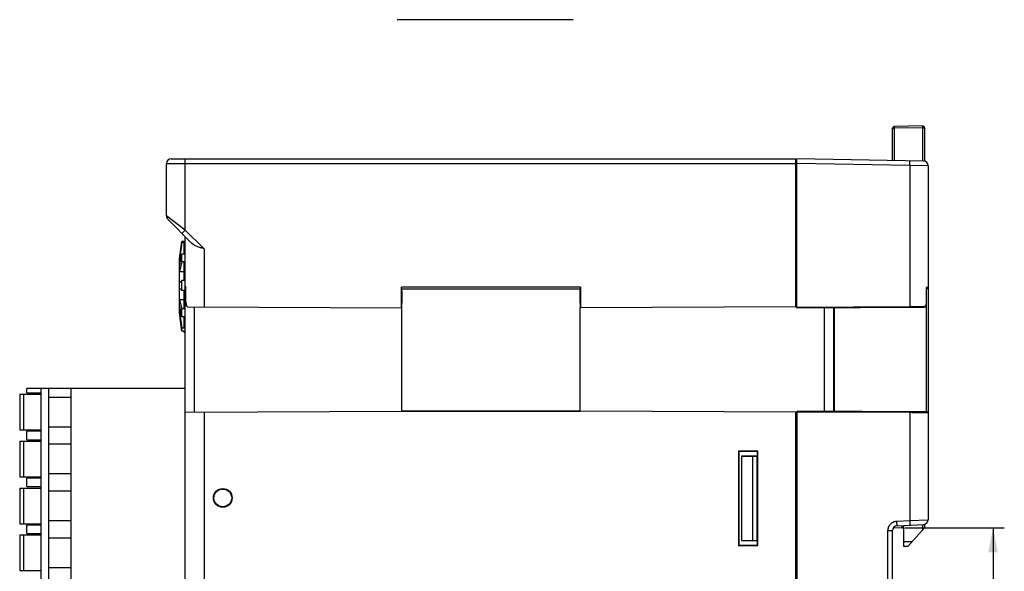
# Model space of a CAD drawing. Header units: millimetres. Extents: x 0 to 420, y 0 to 297.
# Tile 12 of 24: x 188 to 293, y 83 to 142. Entities that reach past the tile are written whole.
import ezdxf

# ---------------------------------------------------------------- set-up
doc = ezdxf.new("R2010")
doc.units = ezdxf.units.MM
doc.header["$LTSCALE"] = 23.1
doc.layers.get('0').update_dxf_attribs({"linetype": 'CONTINUOUS'})
doc.layers.add('000', color=7, linetype='CONTINUOUS')
doc.layers.add('03___PRT_ALL_CURVES', color=7, linetype='CONTINUOUS')
doc.styles.get("Standard").update_dxf_attribs({"font": 'txt', "width": 0.6})
doc.dimstyles.new('DIMSTYLE_2', dxfattribs={"dimtxt": 4, "dimasz": 2.6, "dimexe": 1.2, "dimexo": 0.1, "dimgap": 1, "dimtad": 1, "dimdec": 0, "dimzin": 0, "dimdsep": 46, "dimtxsty": 'Standard', "dimblk": '_FILLED', "dimblk1": '_FILLED', "dimblk2": '_FILLED', "dimcen": 0.09, "dimazin": 0, "dimtp": 0.01, "dimtm": 0.01, "dimtfac": 1, "dimtdec": 0, "dimtofl": 0, "dimtmove": 0, "dimatfit": 3, "dimldrblk": '_FILLED', "dimfxl": 1, "dimtolj": 1, "dimtzin": 0, "dimarcsym": 0})

# ---------------------------------------------------------------- blocks, each defined once
blk = doc.blocks.new('_FILLED')
at = {"color": 0, "linetype": 'ByBlock'}
blk.add_solid([(0, 0), (-1, 0.192), (-1, -0.192)], dxfattribs=at)
blk = doc.blocks.new('*D6')
at = {"color": 2, "linetype": 'Continuous', "transparency": 16777216}
for p, q in [((282.49, 87.5), (293.1, 87.5)), ((291.9, 87.5), (291.9, 69.95)), ((291.9, 52.39), (291.9, 69.95)), ((282.49, 52.39), (293.1, 52.39))]:
    blk.add_line(p, q, dxfattribs=at)
at = {"color": 2, "linetype": 'Continuous', "transparency": 16777216, "xscale": 2.6, "yscale": 2.6, "zscale": 2.6}
for p, rotation in [((291.9, 87.5), 90), ((291.9, 52.39), 270)]:
    blk.add_blockref('_FILLED', p, dxfattribs=dict(at, rotation=rotation))
at = {"color": 2, "linetype": 'Continuous', "transparency": 16777216, "insert": (286.9, 69.95), "char_height": 4, "width": 4.8, "attachment_point": 2, "rotation": 90, "line_spacing_factor": 0.9}
blk.add_mtext('35', dxfattribs=at)

msp = doc.modelspace()

# ---------------------------------------------------------------- linework, layer by layer
at = {"color": 7, "linetype": 'Continuous'}
for p, q in [((247.155, 141.678), (228.372, 141.678)), ((228.372, 141.678), (228.372, 141.678)), ((284.388, 130.351), (281.388, 130.298)), ((284.388, 130.151), (281.388, 130.098)), ((284.388, 130.151), (284.388, 126.615)), ((284.388, 130.151), (284.591, 130.151)), ((284.591, 130.151), (284.591, 126.603)), ((281.191, 126.671), (281.191, 130.098)), ((281.191, 130.098), (281.388, 130.098)), ((281.388, 126.668), (281.388, 130.098)), ((203.791, 120.756), (203.791, 126.349)), ((203.791, 126.349), (270.891, 126.349)), ((204.291, 126.849), (270.891, 126.849)), ((205.791, 119.256), (205.791, 126.849)), ((270.891, 111.07), (270.891, 126.849)), ((270.991, 110.949), (270.991, 126.849)), ((284.5, 126.613), (270.991, 126.849)), ((283.026, 126.139), (270.991, 126.349)), ((283.026, 126.139), (283.026, 111.112)), ((284.991, 126.113), (283.026, 126.139)), ((284.991, 126.113), (284.991, 88.373)), ((270.891, 125.649), (270.991, 125.649)), ((270.891, 124.869), (270.991, 124.87)), ((270.891, 122.869), (270.991, 122.87)), ((204.275, 120.393), (203.791, 120.756)), ((270.991, 121.249), (270.891, 121.249)), ((206.468, 117.872), (203.938, 120.403)), ((205.791, 119.256), (204.275, 120.393)), ((205.438, 118.903), (205.791, 119.256)), ((207.791, 117.256), (205.791, 119.256)), ((205.191, 116.168), (205.441, 118.048)), ((205.441, 117.917), (205.191, 116.09)), ((205.441, 117.917), (205.441, 118.048)), ((205.791, 118.048), (205.441, 118.048)), ((205.691, 117.917), (205.441, 117.917)), ((205.691, 116.695), (205.691, 117.917)), ((205.791, 81.574), (205.791, 118.549)), ((205.191, 115.357), (205.441, 116.695)), ((205.441, 115.849), (205.441, 116.695)), ((205.691, 116.695), (205.441, 116.695)), ((207.791, 117.256), (207.791, 111.06)), ((205.191, 110.349), (205.191, 116.168)), ((205.191, 116.09), (205.328, 116.09)), ((205.441, 115.849), (205.191, 114.849)), ((205.691, 115.849), (205.441, 115.849)), ((205.691, 113.872), (205.691, 115.849)), ((205.191, 114.849), (205.691, 114.849)), ((270.891, 114.729), (270.991, 114.729)), ((205.191, 113.663), (205.441, 113.872)), ((205.441, 112.827), (205.441, 113.872)), ((205.691, 113.872), (205.441, 113.872)), ((205.441, 112.827), (205.191, 113.036)), ((205.691, 112.827), (205.441, 112.827)), ((205.691, 110.849), (205.691, 112.827)), ((205.813, 113.269), (205.791, 113.269)), ((205.817, 113.239), (205.813, 113.269)), ((205.86, 111.57), (205.86, 112.902)), ((228.853, 110.949), (228.853, 113.166)), ((247.911, 113.166), (228.853, 113.166)), ((247.908, 112.966), (228.857, 112.966)), ((228.889, 112.749), (228.889, 111.449)), ((247.891, 112.949), (228.891, 112.949)), ((228.891, 112.749), (228.891, 111.449)), ((247.891, 111.449), (247.891, 112.949)), ((247.911, 113.166), (247.911, 110.949)), ((284.814, 111.521), (284.814, 113.121)), ((284.823, 113.121), (284.814, 113.121)), ((284.853, 113.121), (284.823, 113.121)), ((284.823, 111.521), (284.823, 113.081)), ((284.892, 113.022), (284.823, 113.022)), ((284.991, 113.122), (284.853, 113.121)), ((205.191, 111.849), (205.441, 110.849)), ((205.191, 111.849), (205.691, 111.849)), ((205.441, 110.004), (205.191, 111.342)), ((284.792, 99.877), (284.792, 111.289)), ((284.814, 111.521), (284.823, 111.521)), ((205.191, 110.609), (205.441, 108.781)), ((205.191, 110.609), (205.328, 110.609)), ((205.441, 108.458), (205.191, 110.415)), ((205.2, 110.349), (205.191, 110.349)), ((205.441, 110.004), (205.441, 110.849)), ((205.691, 110.849), (205.441, 110.849)), ((206.07, 111.069), (228.878, 110.949)), ((206.786, 99.833), (206.786, 111.065)), ((228.891, 99.931), (228.891, 110.949)), ((247.891, 99.931), (247.891, 110.949)), ((270.891, 111.07), (247.911, 110.949)), ((270.991, 111.049), (283.026, 111.112)), ((270.991, 110.949), (284.481, 111.02)), ((273.891, 110.964), (273.891, 99.934)), ((274.891, 110.97), (274.891, 99.929)), ((274.991, 99.928), (274.991, 110.97)), ((283.026, 111.112), (283.31, 111.114)), ((283.31, 111.114), (284.224, 111.118)), ((284.224, 111.118), (284.481, 111.119)), ((284.481, 111.119), (284.558, 111.12)), ((205.691, 110.004), (205.441, 110.004)), ((205.691, 108.781), (205.691, 110.004)), ((205.441, 108.458), (205.441, 108.781)), ((205.691, 108.781), (205.441, 108.781)), ((205.691, 108.458), (205.441, 108.458)), ((205.691, 108.349), (205.691, 108.458)), ((205.791, 108.349), (205.691, 108.349)), ((188.891, 101.899), (188.891, 102.349)), ((205.791, 102.349), (188.891, 102.349)), ((188.891, 101.899), (190.441, 101.899)), ((190.441, 62.349), (190.441, 102.349)), ((191.241, 62.349), (191.241, 102.349)), ((193.641, 62.349), (193.641, 102.349)), ((188.141, 101.749), (188.141, 97.949)), ((188.141, 101.749), (190.441, 101.749)), ((188.541, 101.749), (188.541, 97.949)), ((191.241, 101.446), (193.641, 101.446)), ((205.791, 99.828), (228.891, 99.949)), ((207.791, 99.839), (207.791, 81.521)), ((247.891, 99.949), (228.891, 99.949)), ((228.891, 99.931), (247.891, 99.931)), ((270.891, 99.829), (247.891, 99.949)), ((270.891, 81.461), (270.891, 99.829)), ((284.892, 99.876), (271.002, 99.949)), ((283.026, 99.786), (271.003, 99.849)), ((271.003, 81.949), (271.003, 99.849)), ((283.026, 99.786), (283.026, 88.296)), ((283.271, 99.785), (283.026, 99.786)), ((284.674, 99.778), (283.271, 99.785)), ((284.814, 99.777), (284.674, 99.778)), ((284.991, 99.776), (284.814, 99.777)), ((188.141, 97.949), (190.441, 97.949)), ((188.891, 96.899), (188.891, 97.799)), ((190.441, 97.799), (188.891, 97.799)), ((193.641, 98.252), (191.241, 98.252)), ((270.891, 98.169), (270.991, 98.17)), ((188.141, 96.749), (188.141, 92.949)), ((188.141, 96.749), (190.441, 96.749)), ((188.541, 96.749), (188.541, 92.949)), ((188.891, 96.899), (190.441, 96.899)), ((270.991, 97.43), (270.891, 97.43)), ((191.241, 96.446), (193.641, 96.446)), ((266.814, 95.672), (264.768, 95.672)), ((264.768, 95.672), (264.768, 85.627)), ((264.768, 95.672), (264.791, 95.649)), ((266.791, 95.649), (264.791, 95.649)), ((264.791, 95.649), (264.791, 85.649)), ((266.814, 95.672), (266.791, 95.649)), ((266.791, 85.649), (266.791, 95.649)), ((266.814, 85.627), (266.814, 95.672)), ((266.791, 95.149), (265.091, 95.149)), ((265.091, 95.149), (266.291, 95.128)), ((265.091, 95.149), (265.091, 86.149)), ((266.77, 95.128), (266.291, 95.128)), ((266.291, 86.17), (266.291, 95.128)), ((266.791, 95.149), (266.77, 95.128)), ((266.77, 86.17), (266.77, 95.128)), ((266.791, 86.149), (266.791, 95.149)), ((188.141, 92.949), (190.441, 92.949)), ((188.891, 91.899), (188.891, 92.799)), ((190.441, 92.799), (188.891, 92.799)), ((193.641, 93.252), (191.241, 93.252)), ((188.141, 91.749), (188.141, 87.949)), ((188.141, 91.749), (190.441, 91.749)), ((188.541, 91.749), (188.541, 87.949)), ((188.891, 91.899), (190.441, 91.899)), ((191.241, 91.446), (193.641, 91.446)), ((193.641, 88.252), (191.241, 88.252)), ((281.648, 88.223), (283.026, 88.296)), ((283.026, 88.296), (284.991, 88.373)), ((188.141, 87.949), (190.441, 87.949)), ((188.891, 86.899), (188.891, 87.799)), ((190.441, 87.799), (188.891, 87.799)), ((280.7, 87.225), (281.191, 87.225)), ((280.7, 81.983), (280.7, 87.225)), ((281.191, 52.674), (281.191, 87.225)), ((281.384, 87.539), (282.391, 87.504)), ((281.665, 87.724), (284.517, 87.874)), ((282.391, 87.762), (282.391, 87.711)), ((282.391, 85.504), (282.391, 87.504)), ((284.591, 87.504), (282.798, 85.511)), ((284.395, 87.867), (284.395, 87.286)), ((284.591, 87.884), (284.591, 87.504)), ((188.141, 86.749), (188.141, 82.949)), ((188.141, 86.749), (190.441, 86.749)), ((188.541, 86.749), (188.541, 82.949)), ((188.891, 86.899), (190.441, 86.899)), ((191.241, 86.446), (193.641, 86.446)), ((265.091, 86.149), (266.291, 86.17)), ((265.091, 86.149), (266.791, 86.149)), ((266.291, 86.17), (266.77, 86.17)), ((266.791, 86.149), (266.77, 86.17)), ((264.768, 85.627), (264.791, 85.649)), ((264.768, 85.627), (266.814, 85.627)), ((264.791, 85.649), (266.791, 85.649)), ((266.814, 85.627), (266.791, 85.649)), ((283.255, 86.019), (282.391, 86.004)), ((282.798, 85.511), (282.391, 85.504)), ((188.141, 82.949), (190.441, 82.949)), ((193.641, 83.252), (191.241, 83.252)), ((270.991, 83.868), (270.891, 83.869)), ((270.997, 83.249), (270.891, 83.249)), ((270.997, 83.229), (270.891, 83.229))]:
    msp.add_line(p, q, dxfattribs=at)
for points in [[(284.661, 111.079), (284.699, 111.114), (284.732, 111.155), (284.758, 111.2), (284.78, 111.251), (284.797, 111.306), (284.81, 111.363)], [(284.81, 111.363), (284.818, 111.421), (284.822, 111.48), (284.823, 111.521)], [(284.481, 111.02), (284.515, 111.022), (284.568, 111.032), (284.617, 111.052), (284.661, 111.079)]]:
    msp.add_lwpolyline(points, dxfattribs=at)
for radius in [1, 0.948]:
    msp.add_circle((209.791, 90.699), radius, dxfattribs=at)
for centre, radius, start, end in [((281.391, 130.098), 0.2, 91, 180), ((284.391, 130.151), 0.2, 0, 91), ((204.291, 126.349), 0.5, 90, 180), ((284.491, 126.113), 0.5, 0, 89), ((204.291, 120.756), 0.5, 180.00001, 225), ((205.991, 113.269), 0.2, 180, 217.50736), ((206.009, 113.269), 0.196, 180.07004, 197.98445), ((204.957, 112.901), 0.903, 0.02315, 2.05198), ((284.891, 113.122), 0.1, 270.3, 360), ((284.891, 99.776), 0.1, 0, 89.7), ((284.491, 88.373), 0.5, 273, 360), ((281.691, 87.225), 0.5, 93, 180), ((281.391, 87.739), 0.2, 247.76407, 268), ((282.191, 87.711), 0.2, 268, 360)]:
    msp.add_arc(centre, radius, start, end, dxfattribs=at)
for centre, major_axis, ratio, start_param, end_param in [((247.908, 113.166), (0, 0.2), 0.0122179, -3.1363567, -1.5707963), ((228.878, 111.449), (0, 0.5), 0.0226959, 3.1414737, 4.7122427), ((247.897, 111.449), (0, 0.5), 0.0122187, -4.7122976, -3.1415287), ((271.002, 99.849), (0, 0.1), 0.0087267, 4.7124347, 6.2831396)]:
    msp.add_ellipse(centre, major_axis=major_axis, ratio=ratio, start_param=start_param, end_param=end_param, dxfattribs=at)
for points, knots in [([(281.388, 130.098), (281.387, 130.111), (281.387, 130.137), (281.387, 130.174), (281.386, 130.208), (281.386, 130.238), (281.386, 130.26), (281.386, 130.274), (281.387, 130.282), (281.387, 130.289), (281.387, 130.294), (281.387, 130.296), (281.387, 130.298), (281.388, 130.298)], [0, 0, 0, 0, 0.1945885, 0.3824831, 0.5553439, 0.7067332, 0.8309634, 0.8814417, 0.9234433, 0.9564911, 0.9803511, 0.9948644, 1, 1, 1, 1]), ([(284.388, 130.351), (284.387, 130.351), (284.387, 130.349), (284.387, 130.346), (284.387, 130.341), (284.387, 130.335), (284.386, 130.326), (284.386, 130.312), (284.386, 130.29), (284.386, 130.26), (284.387, 130.226), (284.387, 130.189), (284.387, 130.164), (284.388, 130.151)], [0, 0, 0, 0, 0.0051366, 0.0196525, 0.0435155, 0.0765653, 0.1185704, 0.1690557, 0.2933066, 0.4447261, 0.6175845, 0.8054344, 1, 1, 1, 1]), ([(283.026, 126.139), (283.027, 126.172), (283.028, 126.235), (283.029, 126.328), (283.029, 126.413), (283.03, 126.488), (283.03, 126.543), (283.029, 126.579), (283.029, 126.6), (283.028, 126.616), (283.028, 126.629), (283.027, 126.634), (283.027, 126.639), (283.026, 126.639)], [0, 0, 0, 0, 0.1945885, 0.3824831, 0.5553439, 0.7067332, 0.8309634, 0.8814417, 0.9234433, 0.9564911, 0.9803511, 0.9948644, 1, 1, 1, 1]), ([(207.791, 117.256), (207.665, 117.293), (207.418, 117.366), (206.957, 117.527), (206.632, 117.708), (206.468, 117.872)], [0, 0, 0, 0, 0.2671911, 0.5260301, 1, 1, 1, 1]), ([(205.859, 112.934), (205.859, 112.948), (205.856, 113), (205.849, 113.052), (205.843, 113.09)], [0, 0, 0, 0, 0.2683144, 1, 1, 1, 1]), ([(228.889, 112.749), (228.889, 112.776), (228.889, 112.825), (228.89, 112.888), (228.892, 112.931), (228.892, 112.951), (228.894, 112.957)], [0, 0, 0, 0, 0.3852021, 0.7052522, 0.9110689, 1, 1, 1, 1]), ([(205.86, 111.57), (205.86, 111.503), (205.867, 111.38), (205.896, 111.219), (205.953, 111.113), (206.019, 111.074), (206.054, 111.069), (206.07, 111.069)], [0, 0, 0, 0, 0.3371771, 0.6214997, 0.8290218, 0.9148744, 1, 1, 1, 1]), ([(284.605, 111.124), (284.639, 111.131), (284.708, 111.164), (284.75, 111.227), (284.766, 111.263)], [0, 0, 0, 0, 0.4632065, 1, 1, 1, 1]), ([(284.766, 111.263), (284.774, 111.281), (284.804, 111.364), (284.814, 111.453), (284.814, 111.521)], [0, 0, 0, 0, 0.2238121, 1, 1, 1, 1]), ([(283.026, 111.112), (283.026, 111.099), (283.026, 111.076), (283.026, 111.048), (283.026, 111.03), (283.026, 111.02), (283.025, 111.016), (283.025, 111.012), (283.025, 111.012)], [0, 0, 0, 0, 0.3820081, 0.7068824, 0.8311577, 0.9233571, 0.9802931, 1, 1, 1, 1]), ([(284.558, 111.12), (284.558, 111.095), (284.546, 111.047), (284.501, 111.02), (284.481, 111.02)], [0, 0, 0, 0, 0.5425338, 1, 1, 1, 1]), ([(283.026, 99.786), (283.026, 99.799), (283.026, 99.822), (283.026, 99.85), (283.026, 99.868), (283.026, 99.878), (283.025, 99.882), (283.025, 99.886), (283.025, 99.886)], [0, 0, 0, 0, 0.3820075, 0.7068812, 0.8311567, 0.9233564, 0.9802929, 1, 1, 1, 1]), ([(280.7, 87.225), (280.7, 87.351), (280.748, 87.605), (280.957, 87.93), (281.271, 88.155), (281.522, 88.217), (281.648, 88.223)], [0, 0, 0, 0, 0.2500503, 0.5000258, 0.7499888, 1, 1, 1, 1]), ([(281.665, 87.724), (281.666, 87.724), (281.665, 87.729), (281.667, 87.735), (281.666, 87.747), (281.666, 87.764), (281.666, 87.785), (281.665, 87.821), (281.663, 87.875), (281.66, 87.95), (281.657, 88.035), (281.652, 88.127), (281.649, 88.191), (281.648, 88.223)], [0, 0, 0, 0, 0.0051342, 0.019645, 0.0435012, 0.076544, 0.1185397, 0.1690116, 0.2932292, 0.4446098, 0.6174705, 0.8053787, 1, 1, 1, 1]), ([(283.026, 88.296), (283.028, 88.263), (283.031, 88.2), (283.035, 88.107), (283.039, 88.022), (283.042, 87.947), (283.044, 87.893), (283.044, 87.857), (283.045, 87.836), (283.045, 87.82), (283.045, 87.807), (283.044, 87.801), (283.044, 87.796), (283.043, 87.796)], [0, 0, 0, 0, 0.1946214, 0.3825297, 0.5553905, 0.7067711, 0.8309886, 0.8814604, 0.9234561, 0.9564989, 0.980355, 0.9948658, 1, 1, 1, 1]), ([(281.384, 87.539), (281.384, 87.539), (281.384, 87.542), (281.383, 87.545), (281.384, 87.552), (281.383, 87.56), (281.383, 87.572), (281.383, 87.591), (281.383, 87.607), (281.383, 87.618)], [0, 0, 0, 0, 0.0164824, 0.0647307, 0.1445679, 0.2556808, 0.3976752, 0.5697261, 1, 1, 1, 1]), ([(282.185, 87.751), (282.184, 87.734), (282.184, 87.7), (282.184, 87.653), (282.183, 87.612), (282.183, 87.578), (282.183, 87.553), (282.183, 87.537), (282.183, 87.528), (282.184, 87.521), (282.184, 87.516), (282.184, 87.514), (282.184, 87.511), (282.184, 87.511)], [0, 0, 0, 0, 0.218321, 0.4153195, 0.5877491, 0.7327788, 0.8481086, 0.8940449, 0.9319061, 0.9615138, 0.9827675, 0.9956028, 1, 1, 1, 1])]:
    msp.add_open_spline(points, degree=3, knots=knots, dxfattribs=at)
for points in [[(205.833, 113.148), (205.828, 113.178), (205.822, 113.208), (205.817, 113.239)], [(205.843, 113.09), (205.84, 113.109), (205.836, 113.129), (205.833, 113.148)], [(284.823, 113.081), (284.823, 113.095), (284.819, 113.108), (284.814, 113.121)], [(284.558, 111.12), (284.574, 111.12), (284.59, 111.121), (284.605, 111.124)]]:
    msp.add_open_spline(points, degree=3, dxfattribs=at)
at = {"layer": '000', "color": 7, "linetype": 'Continuous'}
msp.add_line((208.191, 111.058), (208.191, 111.027), dxfattribs=at)
at = {"layer": '03___PRT_ALL_CURVES', "color": 4, "linetype": 'Continuous'}
msp.add_line((270.997, 83.249), (270.891, 83.249), dxfattribs=at)

# ---------------------------------------------------------------- dimensions: what is measured, and where the dimension line sits
at = {"color": 2, "linetype": 'Continuous'}
dim = msp.add_linear_dim(base=(291.899, 52.394), p1=(282.391, 87.504), p2=(282.391, 52.394), angle=270, dimstyle='DIMSTYLE_2', dxfattribs=at)
dim.commit()
dim.dimension.update_dxf_attribs({"geometry": '*D6', "text_midpoint": (291.899, 70.024), "dimtype": 160})

doc.saveas('drawing.dxf')
